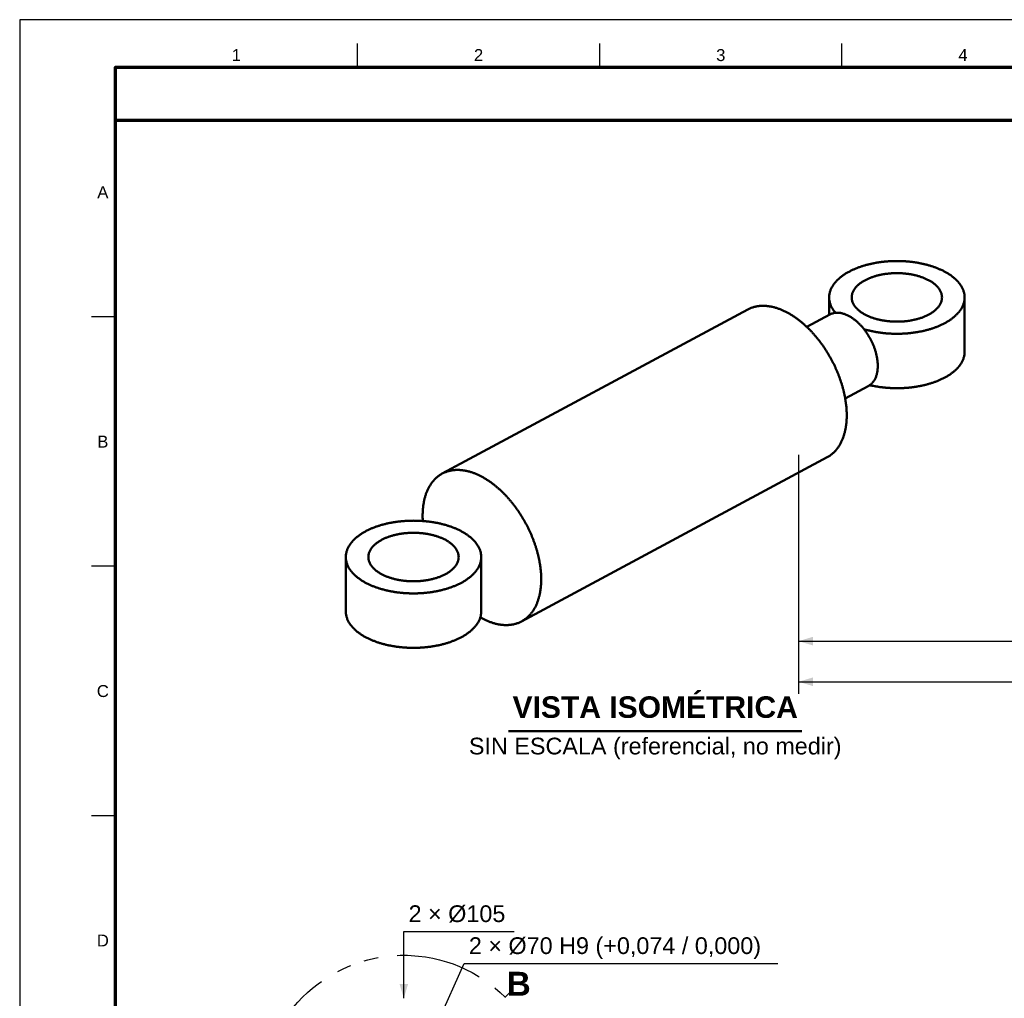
# Model space of a CAD drawing. Header units: millimetres. Extents: x 0 to 841, y 0 to 594.
# Tile 3 of 6: x 0 to 206, y 389 to 594. Entities that reach past the tile are written whole.
import ezdxf
from ezdxf.enums import TextEntityAlignment as Align

# ---------------------------------------------------------------- set-up
doc = ezdxf.new("R2010")
doc.units = ezdxf.units.MM
doc.linetypes.add('FANTASMA', pattern=[35, 18, -4, 3, -3, 3, -4])
for name, color, linetype, lineweight in [('COTA', 7, 'CONTINUOUS', 25), ('FANT', 7, 'FANTASMA', 25), ('FINA', 7, 'CONTINUOUS', 25), ('MARCO', 7, 'CONTINUOUS', 70), ('TXT', 7, 'CONTINUOUS', 25), ('VIS', 7, 'CONTINUOUS', 50)]:
    doc.layers.add(name, color=color, linetype=linetype, lineweight=lineweight)
doc.styles.add('STD', font='LiberationSans-Regular.ttf')
doc.styles.add('STDB', font='LiberationSans-Bold.ttf')

msp = doc.modelspace()

# ---------------------------------------------------------------- linework, layer by layer
at = {"layer": 'COTA'}
for p, q in [((163, 502.99), (163, 461.49)), ((163, 502.99), (163, 452.99)), ((163, 463.99), (497.5, 463.99)), ((163, 455.49), (531.25, 455.49)), ((80.39, 389.27), (80.39, 403.27)), ((80.39, 403.27), (103.46, 403.27)), ((86.09, 381.06), (93, 396.58)), ((93, 396.58), (158.63, 396.58))]:
    msp.add_line(p, q, dxfattribs=at)
for points in [[(163, 463.99), (166, 463.09), (166, 464.89)], [(163, 455.49), (166, 454.59), (166, 456.39)], [(80.39, 389.27), (81.29, 392.27), (79.49, 392.27)]]:
    msp.add_solid(points, dxfattribs=at)
at = {"layer": 'FANT'}
msp.add_line((101.6, 389.48), (102.43, 390.31), dxfattribs=at)
msp.add_circle((80.39, 368.27), 30, dxfattribs=at)
at = {"layer": 'FINA'}
for p, q in [((70.69, 584), (70.69, 589)), ((121.38, 584), (121.38, 589)), ((172.06, 584), (172.06, 589)), ((20, 531.82), (15, 531.82)), ((20, 479.64), (15, 479.64)), ((20, 427.45), (15, 427.45))]:
    msp.add_line(p, q, dxfattribs=at)
msp.add_lwpolyline([(0, 0), (841, 0), (841, 594), (0, 594)], close=True, dxfattribs=at)
at = {"layer": 'MARCO'}
for points in [[(20, 10), (831, 10), (831, 584), (20, 584)], [(20, 573), (831, 573), (831, 584), (20, 584)]]:
    msp.add_lwpolyline(points, close=True, dxfattribs=at)
at = {"layer": 'VIS'}
msp.add_line((102.29, 445.19), (163.71, 445.19), dxfattribs=at)
for points in [[(197.75, 535.9), (197.75, 536.06), (197.74, 536.22), (197.72, 536.38), (197.7, 536.55), (197.67, 536.7), (197.64, 536.86), (197.6, 537.02), (197.55, 537.18), (197.5, 537.33), (197.44, 537.48), (197.38, 537.63), (197.31, 537.78), (197.24, 537.92), (197.17, 538.07), (197.09, 538.21), (197, 538.34), (196.91, 538.48), (196.82, 538.61), (196.72, 538.74), (196.63, 538.87), (196.52, 539), (196.42, 539.12), (196.31, 539.24), (196.2, 539.36), (196.09, 539.48), (195.97, 539.59), (195.86, 539.7), (195.74, 539.81), (195.61, 539.92), (195.49, 540.02), (195.36, 540.13), (195.24, 540.23), (195.11, 540.32), (194.98, 540.42), (194.85, 540.52), (194.71, 540.61), (194.58, 540.7), (194.44, 540.79), (194.31, 540.87), (194.17, 540.96), (194.03, 541.04), (193.89, 541.12), (193.75, 541.2), (193.61, 541.28), (193.46, 541.35), (193.32, 541.43), (193.17, 541.5), (193.03, 541.57), (192.88, 541.64), (192.73, 541.71), (192.59, 541.77), (192.44, 541.84), (192.29, 541.9), (192.14, 541.96), (191.99, 542.02), (191.84, 542.08), (191.69, 542.14), (191.53, 542.2), (191.38, 542.25), (191.23, 542.31), (191.07, 542.36), (190.92, 542.41), (190.77, 542.46), (190.61, 542.51), (190.46, 542.55), (190.3, 542.6), (190.15, 542.64), (189.99, 542.69), (189.83, 542.73), (189.68, 542.77), (189.52, 542.81), (189.36, 542.85), (189.2, 542.88), (189.05, 542.92), (188.89, 542.95), (188.73, 542.99), (188.57, 543.02), (188.41, 543.05), (188.25, 543.08), (188.09, 543.11), (187.93, 543.14), (187.77, 543.17), (187.61, 543.19), (187.45, 543.22), (187.29, 543.24), (187.13, 543.27), (186.97, 543.29), (186.81, 543.31), (186.65, 543.33), (186.49, 543.35), (186.33, 543.36), (186.17, 543.38), (186.01, 543.4), (185.85, 543.41), (185.68, 543.42), (185.52, 543.44), (185.36, 543.45), (185.2, 543.46), (185.04, 543.47), (184.88, 543.48), (184.71, 543.48), (184.55, 543.49), (184.39, 543.5), (184.23, 543.5), (184.07, 543.5), (183.9, 543.51), (183.74, 543.51), (183.58, 543.51), (183.42, 543.51), (183.26, 543.51), (183.09, 543.5), (182.93, 543.5), (182.77, 543.5), (182.61, 543.49), (182.45, 543.48), (182.29, 543.48), (182.12, 543.47), (181.96, 543.46), (181.8, 543.45), (181.64, 543.44), (181.48, 543.42), (181.32, 543.41), (181.15, 543.4), (180.99, 543.38), (180.83, 543.36), (180.67, 543.35), (180.51, 543.33), (180.35, 543.31), (180.19, 543.29), (180.03, 543.27), (179.87, 543.24), (179.71, 543.22), (179.55, 543.19), (179.39, 543.17), (179.23, 543.14), (179.07, 543.11), (178.91, 543.08), (178.75, 543.05), (178.59, 543.02), (178.43, 542.99), (178.27, 542.95), (178.12, 542.92), (177.96, 542.88), (177.8, 542.85), (177.64, 542.81), (177.49, 542.77), (177.33, 542.73), (177.17, 542.69), (177.02, 542.64), (176.86, 542.6), (176.7, 542.55), (176.55, 542.51), (176.39, 542.46), (176.24, 542.41), (176.09, 542.36), (175.93, 542.31), (175.78, 542.25), (175.63, 542.2), (175.48, 542.14), (175.32, 542.08), (175.17, 542.02), (175.02, 541.96), (174.87, 541.9), (174.72, 541.84), (174.58, 541.77), (174.43, 541.71), (174.28, 541.64), (174.13, 541.57), (173.99, 541.5), (173.84, 541.43), (173.7, 541.35), (173.56, 541.28), (173.41, 541.2), (173.27, 541.12), (173.13, 541.04), (172.99, 540.96), (172.86, 540.87), (172.72, 540.79), (172.58, 540.7), (172.45, 540.61), (172.31, 540.52), (172.18, 540.42), (172.05, 540.32), (171.92, 540.23), (171.8, 540.13), (171.67, 540.02), (171.55, 539.92), (171.43, 539.81), (171.31, 539.7), (171.19, 539.59), (171.07, 539.48), (170.96, 539.36), (170.85, 539.24), (170.74, 539.12), (170.64, 539), (170.54, 538.87), (170.44, 538.74), (170.34, 538.61), (170.25, 538.48), (170.16, 538.34), (170.08, 538.21), (170, 538.07), (169.92, 537.92), (169.85, 537.78), (169.78, 537.63), (169.72, 537.48), (169.66, 537.33), (169.61, 537.18), (169.56, 537.02), (169.52, 536.86), (169.49, 536.7), (169.46, 536.55), (169.44, 536.38), (169.42, 536.22), (169.41, 536.06), (169.41, 535.9)], [(174.13, 535.9), (174.14, 536.06), (174.15, 536.22), (174.18, 536.38), (174.21, 536.54), (174.25, 536.7), (174.3, 536.85), (174.36, 537), (174.43, 537.15), (174.5, 537.3), (174.58, 537.44), (174.66, 537.57), (174.75, 537.71), (174.85, 537.84), (174.95, 537.97), (175.06, 538.09), (175.17, 538.21), (175.28, 538.32), (175.4, 538.44), (175.52, 538.54), (175.64, 538.65), (175.77, 538.75), (175.9, 538.85), (176.03, 538.95), (176.16, 539.04), (176.29, 539.13), (176.43, 539.22), (176.57, 539.3), (176.71, 539.38), (176.85, 539.46), (176.99, 539.54), (177.14, 539.61), (177.28, 539.68), (177.43, 539.75), (177.58, 539.82), (177.73, 539.88), (177.88, 539.94), (178.03, 540), (178.18, 540.06), (178.33, 540.12), (178.48, 540.17), (178.64, 540.22), (178.79, 540.27), (178.94, 540.32), (179.1, 540.37), (179.26, 540.41), (179.41, 540.45), (179.57, 540.49), (179.73, 540.53), (179.88, 540.57), (180.04, 540.6), (180.2, 540.64), (180.36, 540.67), (180.52, 540.7), (180.68, 540.73), (180.84, 540.75), (181, 540.78), (181.16, 540.8), (181.32, 540.82), (181.48, 540.85), (181.64, 540.86), (181.8, 540.88), (181.96, 540.9), (182.12, 540.91), (182.29, 540.92), (182.45, 540.94), (182.61, 540.95), (182.77, 540.95), (182.93, 540.96), (183.09, 540.97), (183.26, 540.97), (183.42, 540.97), (183.58, 540.97), (183.74, 540.97), (183.9, 540.97), (184.07, 540.97), (184.23, 540.96), (184.39, 540.95), (184.55, 540.95), (184.71, 540.94), (184.88, 540.92), (185.04, 540.91), (185.2, 540.9), (185.36, 540.88), (185.52, 540.86), (185.68, 540.85), (185.84, 540.82), (186, 540.8), (186.16, 540.78), (186.32, 540.75), (186.48, 540.73), (186.64, 540.7), (186.8, 540.67), (186.96, 540.64), (187.12, 540.6), (187.28, 540.57), (187.43, 540.53), (187.59, 540.49), (187.75, 540.45), (187.91, 540.41), (188.06, 540.37), (188.22, 540.32), (188.37, 540.27), (188.53, 540.22), (188.68, 540.17), (188.83, 540.12), (188.98, 540.06), (189.14, 540), (189.29, 539.94), (189.44, 539.88), (189.58, 539.82), (189.73, 539.75), (189.88, 539.68), (190.02, 539.61), (190.17, 539.54), (190.31, 539.46), (190.45, 539.38), (190.59, 539.3), (190.73, 539.22), (190.87, 539.13), (191, 539.04), (191.14, 538.95), (191.27, 538.85), (191.39, 538.75), (191.52, 538.65), (191.64, 538.54), (191.76, 538.44), (191.88, 538.32), (191.99, 538.21), (192.1, 538.09), (192.21, 537.97), (192.31, 537.84), (192.41, 537.71), (192.5, 537.57), (192.58, 537.44), (192.66, 537.3), (192.74, 537.15), (192.8, 537), (192.86, 536.85), (192.91, 536.7), (192.95, 536.54), (192.99, 536.38), (193.01, 536.22), (193.02, 536.06), (193.03, 535.9)], [(169.41, 535.9), (169.41, 535.74), (169.42, 535.58), (169.44, 535.41), (169.46, 535.25), (169.49, 535.09), (169.52, 534.94), (169.56, 534.78), (169.61, 534.62), (169.66, 534.47), (169.72, 534.32), (169.78, 534.17), (169.85, 534.02), (169.92, 533.88), (170, 533.73), (170.08, 533.59), (170.16, 533.45), (170.25, 533.32), (170.34, 533.18), (170.44, 533.05), (170.54, 532.93), (170.64, 532.8), (170.74, 532.68)], [(169.41, 535.9), (169.41, 532.25)], [(190.26, 532.31), (190.12, 532.24), (189.97, 532.16), (189.82, 532.09), (189.68, 532.02), (189.53, 531.96), (189.38, 531.89), (189.23, 531.83), (189.08, 531.77), (188.92, 531.72), (188.77, 531.66), (188.62, 531.61), (188.46, 531.56), (188.31, 531.51), (188.15, 531.46), (187.99, 531.41), (187.84, 531.37), (187.68, 531.33), (187.52, 531.29), (187.36, 531.25), (187.2, 531.22), (187.04, 531.18), (186.88, 531.15), (186.73, 531.12), (186.56, 531.09), (186.4, 531.06), (186.24, 531.03), (186.08, 531.01), (185.92, 530.99), (185.76, 530.96), (185.6, 530.94), (185.44, 530.93), (185.27, 530.91), (185.11, 530.89), (184.95, 530.88), (184.79, 530.87), (184.62, 530.86), (184.46, 530.85), (184.3, 530.84), (184.14, 530.84), (183.97, 530.83), (183.81, 530.83), (183.65, 530.83), (183.48, 530.83), (183.32, 530.83), (183.16, 530.83), (183, 530.84), (182.83, 530.84), (182.67, 530.85), (182.51, 530.86), (182.34, 530.87), (182.18, 530.88), (182.02, 530.9), (181.86, 530.91), (181.7, 530.93), (181.53, 530.95), (181.37, 530.97), (181.21, 530.99), (181.05, 531.01), (180.89, 531.04), (180.73, 531.06), (180.57, 531.09), (180.41, 531.12), (180.25, 531.15), (180.09, 531.19), (179.93, 531.22), (179.77, 531.26), (179.61, 531.3), (179.45, 531.34), (179.3, 531.38), (179.14, 531.42), (178.98, 531.47), (178.83, 531.52), (178.67, 531.57), (178.52, 531.62), (178.36, 531.67), (178.21, 531.73), (178.06, 531.78), (177.91, 531.84), (177.76, 531.91), (177.61, 531.97), (177.46, 532.04), (177.31, 532.11), (177.16, 532.18), (177.02, 532.25), (176.87, 532.33), (176.73, 532.41), (176.59, 532.49), (176.45, 532.57), (176.31, 532.66), (176.18, 532.75), (176.04, 532.84), (175.91, 532.94), (175.78, 533.04), (175.66, 533.14), (175.53, 533.24), (175.41, 533.35), (175.29, 533.47), (175.18, 533.58), (175.07, 533.7), (174.96, 533.82), (174.86, 533.95), (174.76, 534.08), (174.67, 534.22), (174.58, 534.35), (174.5, 534.5), (174.43, 534.64), (174.36, 534.79), (174.3, 534.94), (174.25, 535.1), (174.21, 535.25), (174.18, 535.41), (174.15, 535.57), (174.14, 535.74), (174.13, 535.9)], [(193.03, 535.9), (193.02, 535.74), (193.01, 535.57), (192.98, 535.41), (192.95, 535.25), (192.91, 535.09), (192.86, 534.94), (192.8, 534.78), (192.73, 534.63), (192.66, 534.49), (192.57, 534.35), (192.49, 534.21), (192.39, 534.07), (192.3, 533.94), (192.19, 533.81), (192.08, 533.69), (191.97, 533.57), (191.86, 533.45), (191.74, 533.34), (191.62, 533.23), (191.49, 533.13), (191.36, 533.02), (191.23, 532.92), (191.1, 532.83), (190.96, 532.73), (190.83, 532.64), (190.69, 532.56), (190.55, 532.47), (190.4, 532.39), (190.26, 532.31)], [(193.6, 530.52), (193.74, 530.6), (193.89, 530.68), (194.03, 530.76), (194.16, 530.84), (194.3, 530.92), (194.44, 531.01), (194.58, 531.1), (194.71, 531.19), (194.84, 531.28), (194.98, 531.38), (195.11, 531.47), (195.24, 531.57), (195.36, 531.67), (195.49, 531.77), (195.61, 531.88), (195.73, 531.99), (195.85, 532.1), (195.97, 532.21), (196.09, 532.32), (196.2, 532.44), (196.31, 532.56), (196.42, 532.68), (196.52, 532.8), (196.62, 532.93), (196.72, 533.05), (196.82, 533.18), (196.91, 533.32), (197, 533.45), (197.08, 533.59), (197.17, 533.73), (197.24, 533.88), (197.31, 534.02), (197.38, 534.17), (197.44, 534.32), (197.5, 534.47), (197.55, 534.62), (197.6, 534.78), (197.64, 534.94), (197.67, 535.09), (197.7, 535.25), (197.72, 535.41), (197.74, 535.58), (197.75, 535.74), (197.75, 535.9)], [(197.75, 535.9), (197.75, 524.51)], [(173.08, 511.25), (173.08, 511.41), (173.08, 511.57), (173.08, 511.73), (173.07, 511.9), (173.06, 512.06), (173.06, 512.22), (173.05, 512.38), (173.04, 512.54), (173.03, 512.7), (173.01, 512.87), (173, 513.03), (172.98, 513.19), (172.96, 513.35), (172.95, 513.51), (172.93, 513.67), (172.91, 513.83), (172.88, 513.99), (172.86, 514.15), (172.84, 514.31), (172.81, 514.47), (172.78, 514.63), (172.76, 514.79), (172.73, 514.95), (172.7, 515.11), (172.67, 515.27), (172.64, 515.43), (172.6, 515.59), (172.57, 515.75), (172.53, 515.9), (172.5, 516.06), (172.46, 516.22), (172.42, 516.38), (172.38, 516.54), (172.34, 516.69), (172.3, 516.85), (172.26, 517), (172.21, 517.16), (172.17, 517.32), (172.12, 517.47), (172.08, 517.63), (172.03, 517.78), (171.98, 517.94), (171.93, 518.09), (171.88, 518.25), (171.83, 518.4), (171.78, 518.55), (171.73, 518.71), (171.67, 518.86), (171.62, 519.01), (171.56, 519.16), (171.51, 519.32), (171.45, 519.47), (171.39, 519.62), (171.33, 519.77), (171.27, 519.92), (171.21, 520.07), (171.15, 520.22), (171.09, 520.37), (171.02, 520.52), (170.96, 520.67), (170.9, 520.82), (170.83, 520.96), (170.76, 521.11), (170.7, 521.26), (170.63, 521.41), (170.56, 521.55), (170.49, 521.7), (170.42, 521.85), (170.35, 521.99), (170.27, 522.14), (170.2, 522.28), (170.13, 522.42), (170.05, 522.57), (169.98, 522.71), (169.9, 522.85), (169.82, 523), (169.75, 523.14), (169.67, 523.28), (169.59, 523.42), (169.51, 523.56), (169.43, 523.7), (169.35, 523.84), (169.26, 523.98), (169.18, 524.12), (169.1, 524.26), (169.01, 524.4), (168.93, 524.54), (168.84, 524.67), (168.75, 524.81), (168.66, 524.95), (168.58, 525.08), (168.49, 525.22), (168.4, 525.35), (168.31, 525.49), (168.21, 525.62), (168.12, 525.75), (168.03, 525.89), (167.93, 526.02), (167.84, 526.15), (167.74, 526.28), (167.65, 526.41), (167.55, 526.54), (167.45, 526.67), (167.36, 526.8), (167.26, 526.93), (167.16, 527.05), (167.06, 527.18), (166.95, 527.31), (166.85, 527.43), (166.75, 527.56), (166.64, 527.68), (166.54, 527.81), (166.43, 527.93), (166.33, 528.05), (166.22, 528.17), (166.11, 528.29), (166.01, 528.41), (165.9, 528.53), (165.79, 528.65), (165.68, 528.77), (165.56, 528.89), (165.45, 529.01), (165.34, 529.12), (165.23, 529.24), (165.11, 529.35), (165, 529.47), (164.88, 529.58), (164.76, 529.69), (164.65, 529.8), (164.53, 529.91), (164.41, 530.02), (164.29, 530.13), (164.17, 530.24), (164.04, 530.35), (163.92, 530.45), (163.8, 530.56), (163.68, 530.66), (163.55, 530.77), (163.42, 530.87), (163.3, 530.97), (163.17, 531.07), (163.04, 531.17), (162.91, 531.27), (162.78, 531.36), (162.65, 531.46), (162.52, 531.56), (162.39, 531.65), (162.26, 531.74), (162.12, 531.83), (161.99, 531.92), (161.85, 532.01), (161.72, 532.1), (161.58, 532.19), (161.44, 532.27), (161.3, 532.36), (161.16, 532.44), (161.02, 532.52), (160.88, 532.6), (160.74, 532.68), (160.6, 532.75), (160.45, 532.83), (160.31, 532.9), (160.17, 532.97), (160.02, 533.04), (159.87, 533.11), (159.72, 533.18), (159.58, 533.24), (159.43, 533.31), (159.28, 533.37), (159.13, 533.43), (158.97, 533.49), (158.82, 533.54), (158.67, 533.59), (158.52, 533.65), (158.36, 533.69), (158.21, 533.74), (158.05, 533.79), (157.89, 533.83), (157.74, 533.87), (157.58, 533.91), (157.42, 533.94), (157.26, 533.97), (157.1, 534), (156.94, 534.03), (156.78, 534.05), (156.62, 534.08), (156.46, 534.09), (156.3, 534.11), (156.14, 534.12), (155.98, 534.13), (155.82, 534.14), (155.65, 534.14), (155.49, 534.14), (155.33, 534.14), (155.17, 534.13), (155.01, 534.12), (154.84, 534.11), (154.68, 534.09), (154.52, 534.07), (154.36, 534.04), (154.2, 534.01), (154.04, 533.98), (153.89, 533.94), (153.73, 533.9), (153.57, 533.86), (153.42, 533.81), (153.27, 533.76), (153.11, 533.7), (152.96, 533.64), (152.81, 533.58), (152.67, 533.51), (152.52, 533.44), (152.38, 533.37)], [(88.43, 499.04), (152.38, 533.37)], [(164.72, 529.73), (169.54, 532.32)], [(179.57, 521.6), (179.57, 521.76), (179.57, 521.92), (179.56, 522.09), (179.55, 522.25), (179.54, 522.41), (179.52, 522.57), (179.5, 522.73), (179.48, 522.89), (179.46, 523.05), (179.43, 523.21), (179.4, 523.37), (179.37, 523.53), (179.34, 523.69), (179.31, 523.85), (179.27, 524.01), (179.23, 524.17), (179.19, 524.32), (179.15, 524.48), (179.1, 524.64), (179.05, 524.79), (179, 524.95), (178.95, 525.1), (178.9, 525.25), (178.85, 525.41), (178.79, 525.56), (178.73, 525.71), (178.67, 525.86), (178.61, 526.01), (178.54, 526.16), (178.48, 526.31), (178.41, 526.46), (178.34, 526.6), (178.27, 526.75), (178.2, 526.9), (178.13, 527.04), (178.05, 527.18), (177.97, 527.33), (177.9, 527.47), (177.81, 527.61), (177.73, 527.75), (177.65, 527.89), (177.56, 528.03), (177.48, 528.17), (177.39, 528.3), (177.3, 528.44), (177.21, 528.57), (177.11, 528.7), (177.02, 528.84), (176.92, 528.97), (176.83, 529.1), (176.73, 529.22), (176.63, 529.35), (176.52, 529.48), (176.42, 529.6), (176.31, 529.73), (176.21, 529.85), (176.1, 529.97), (175.99, 530.09), (175.87, 530.2), (175.76, 530.32), (175.65, 530.44), (175.53, 530.55), (175.41, 530.66), (175.29, 530.77), (175.17, 530.88), (175.04, 530.98), (174.92, 531.08), (174.79, 531.19), (174.66, 531.29), (174.53, 531.38), (174.4, 531.48), (174.27, 531.57), (174.13, 531.66), (174, 531.75), (173.86, 531.83), (173.72, 531.91), (173.58, 531.99), (173.43, 532.07), (173.29, 532.14), (173.14, 532.21), (172.99, 532.27), (172.84, 532.33), (172.69, 532.39), (172.53, 532.45), (172.38, 532.49), (172.22, 532.54), (172.07, 532.58), (171.91, 532.61), (171.75, 532.64), (171.59, 532.66), (171.43, 532.68), (171.26, 532.69), (171.1, 532.69), (170.94, 532.69), (170.78, 532.68), (170.61, 532.66), (170.45, 532.64), (170.3, 532.6), (170.14, 532.56), (169.98, 532.51), (169.83, 532.46), (169.68, 532.39), (169.54, 532.32)], [(176.71, 529.25), (176.87, 529.2), (177.02, 529.15), (177.18, 529.11), (177.34, 529.07), (177.5, 529.03), (177.66, 528.99), (177.82, 528.95), (177.97, 528.91), (178.13, 528.88), (178.29, 528.84), (178.45, 528.81), (178.61, 528.77), (178.77, 528.74), (178.93, 528.71), (179.1, 528.68), (179.26, 528.65), (179.42, 528.63), (179.58, 528.6), (179.74, 528.58), (179.9, 528.55), (180.06, 528.53), (180.23, 528.51), (180.39, 528.49), (180.55, 528.47), (180.71, 528.45), (180.87, 528.43), (181.04, 528.41), (181.2, 528.4), (181.36, 528.38), (181.53, 528.37), (181.69, 528.36), (181.85, 528.35), (182.01, 528.34), (182.18, 528.33), (182.34, 528.32), (182.5, 528.31), (182.67, 528.31), (182.83, 528.3), (182.99, 528.3), (183.16, 528.29), (183.32, 528.29), (183.48, 528.29), (183.65, 528.29), (183.81, 528.29), (183.98, 528.29), (184.14, 528.3), (184.3, 528.3), (184.47, 528.31), (184.63, 528.31), (184.79, 528.32), (184.96, 528.33), (185.12, 528.34), (185.28, 528.35), (185.44, 528.36), (185.61, 528.37), (185.77, 528.38), (185.93, 528.4), (186.1, 528.41), (186.26, 528.43), (186.42, 528.45), (186.58, 528.46), (186.75, 528.48), (186.91, 528.5), (187.07, 528.53), (187.23, 528.55), (187.39, 528.57), (187.56, 528.6), (187.72, 528.62), (187.88, 528.65), (188.04, 528.68), (188.2, 528.71), (188.36, 528.74), (188.52, 528.77), (188.68, 528.8), (188.84, 528.83), (189, 528.87), (189.16, 528.91), (189.32, 528.94), (189.48, 528.98), (189.64, 529.02), (189.79, 529.06), (189.95, 529.1), (190.11, 529.15), (190.27, 529.19), (190.42, 529.24), (190.58, 529.28), (190.74, 529.33), (190.89, 529.38), (191.05, 529.43), (191.2, 529.49), (191.36, 529.54), (191.51, 529.59), (191.66, 529.65), (191.82, 529.71), (191.97, 529.77), (192.12, 529.83), (192.27, 529.89), (192.42, 529.95), (192.57, 530.02), (192.72, 530.09), (192.87, 530.15), (193.02, 530.22), (193.17, 530.3), (193.31, 530.37), (193.46, 530.44), (193.6, 530.52)], [(193.6, 519.13), (193.74, 519.21), (193.89, 519.29), (194.03, 519.37), (194.16, 519.45), (194.3, 519.54), (194.44, 519.62), (194.58, 519.71), (194.71, 519.8), (194.84, 519.9), (194.98, 519.99), (195.11, 520.09), (195.24, 520.18), (195.36, 520.29), (195.49, 520.39), (195.61, 520.49), (195.73, 520.6), (195.85, 520.71), (195.97, 520.82), (196.09, 520.93), (196.2, 521.05), (196.31, 521.17), (196.42, 521.29), (196.52, 521.41), (196.62, 521.54), (196.72, 521.67), (196.82, 521.8), (196.91, 521.93), (197, 522.07), (197.08, 522.21), (197.17, 522.35), (197.24, 522.49), (197.31, 522.63), (197.38, 522.78), (197.44, 522.93), (197.5, 523.08), (197.55, 523.24), (197.6, 523.39), (197.64, 523.55), (197.67, 523.71), (197.7, 523.87), (197.72, 524.03), (197.74, 524.19), (197.75, 524.35), (197.75, 524.51)], [(177.58, 517.34), (177.73, 517.42), (177.86, 517.51), (178, 517.6), (178.12, 517.71), (178.25, 517.82), (178.36, 517.93), (178.47, 518.06), (178.58, 518.18), (178.68, 518.31), (178.77, 518.45), (178.86, 518.59), (178.94, 518.73), (179.01, 518.88), (179.08, 519.03), (179.15, 519.18), (179.21, 519.33), (179.26, 519.49), (179.31, 519.65), (179.36, 519.8), (179.4, 519.96), (179.43, 520.13), (179.46, 520.29), (179.49, 520.45), (179.51, 520.61), (179.53, 520.78), (179.55, 520.94), (179.56, 521.1), (179.57, 521.27), (179.57, 521.43), (179.57, 521.6)], [(172.76, 514.75), (177.58, 517.34)], [(177.91, 517.54), (178.07, 517.5), (178.23, 517.47), (178.39, 517.43), (178.55, 517.4), (178.71, 517.37), (178.87, 517.34), (179.02, 517.31), (179.18, 517.28), (179.34, 517.25), (179.51, 517.23), (179.67, 517.2), (179.83, 517.18), (179.99, 517.15), (180.15, 517.13), (180.31, 517.11), (180.47, 517.09), (180.63, 517.07), (180.79, 517.05), (180.95, 517.04), (181.12, 517.02), (181.28, 517.01), (181.44, 516.99), (181.6, 516.98), (181.76, 516.97), (181.93, 516.96), (182.09, 516.95), (182.25, 516.94), (182.41, 516.93), (182.57, 516.92), (182.74, 516.92), (182.9, 516.91), (183.06, 516.91), (183.22, 516.91), (183.39, 516.91), (183.55, 516.9), (183.71, 516.91), (183.87, 516.91), (184.04, 516.91), (184.2, 516.91), (184.36, 516.92), (184.52, 516.92), (184.69, 516.93), (184.85, 516.94), (185.01, 516.94), (185.17, 516.95), (185.33, 516.96), (185.5, 516.97), (185.66, 516.99), (185.82, 517), (185.98, 517.01), (186.14, 517.03), (186.31, 517.05), (186.47, 517.06), (186.63, 517.08), (186.79, 517.1), (186.95, 517.12), (187.11, 517.14), (187.27, 517.17), (187.43, 517.19), (187.59, 517.22), (187.75, 517.24), (187.91, 517.27), (188.07, 517.3), (188.23, 517.33), (188.39, 517.36), (188.55, 517.39), (188.71, 517.42), (188.87, 517.45), (189.03, 517.49), (189.19, 517.53), (189.35, 517.56), (189.5, 517.6), (189.66, 517.64), (189.82, 517.68), (189.98, 517.72), (190.13, 517.77), (190.29, 517.81), (190.44, 517.86), (190.6, 517.9), (190.76, 517.95), (190.91, 518), (191.06, 518.05), (191.22, 518.1), (191.37, 518.16), (191.52, 518.21), (191.68, 518.27), (191.83, 518.33), (191.98, 518.39), (192.13, 518.45), (192.28, 518.51), (192.43, 518.57), (192.58, 518.64), (192.73, 518.7), (192.88, 518.77), (193.02, 518.84), (193.17, 518.91), (193.31, 518.98), (193.46, 519.06), (193.6, 519.13)], [(168.98, 502.45), (169.12, 502.53), (169.26, 502.61), (169.4, 502.7), (169.54, 502.79), (169.67, 502.89), (169.8, 502.98), (169.93, 503.08), (170.06, 503.19), (170.19, 503.3), (170.31, 503.41), (170.43, 503.52), (170.54, 503.64), (170.66, 503.76), (170.77, 503.88), (170.87, 504), (170.98, 504.13), (171.08, 504.26), (171.18, 504.39), (171.27, 504.52), (171.37, 504.66), (171.46, 504.8), (171.55, 504.94), (171.63, 505.08), (171.71, 505.22), (171.79, 505.36), (171.87, 505.51), (171.94, 505.66), (172.01, 505.81), (172.08, 505.96), (172.14, 506.11), (172.21, 506.26), (172.27, 506.41), (172.33, 506.56), (172.38, 506.72), (172.43, 506.88), (172.49, 507.03), (172.53, 507.19), (172.58, 507.35), (172.62, 507.51), (172.67, 507.66), (172.7, 507.82), (172.74, 507.98), (172.78, 508.14), (172.81, 508.31), (172.84, 508.47), (172.87, 508.63), (172.9, 508.79), (172.92, 508.95), (172.94, 509.12), (172.97, 509.28), (172.98, 509.44), (173, 509.61), (173.02, 509.77), (173.03, 509.93), (173.04, 510.1), (173.05, 510.26), (173.06, 510.43), (173.07, 510.59), (173.08, 510.75), (173.08, 510.92), (173.08, 511.08), (173.08, 511.25)], [(105.03, 468.12), (168.98, 502.45)], [(88.43, 499.04), (88.29, 498.96), (88.15, 498.88), (88.01, 498.79), (87.87, 498.7), (87.74, 498.6), (87.61, 498.51), (87.48, 498.41), (87.35, 498.3), (87.23, 498.19), (87.11, 498.08), (86.99, 497.97), (86.87, 497.86), (86.76, 497.74), (86.65, 497.61), (86.54, 497.49), (86.44, 497.36), (86.34, 497.24), (86.24, 497.1), (86.14, 496.97), (86.05, 496.84), (85.96, 496.7), (85.87, 496.56), (85.79, 496.42), (85.7, 496.28), (85.63, 496.13), (85.55, 495.99), (85.48, 495.84), (85.41, 495.7), (85.34, 495.55), (85.27, 495.4), (85.21, 495.24), (85.15, 495.09), (85.09, 494.94), (85.03, 494.78), (84.98, 494.63), (84.93, 494.47), (84.88, 494.32), (84.84, 494.16), (84.79, 494), (84.75, 493.84), (84.71, 493.68), (84.67, 493.52), (84.64, 493.36), (84.61, 493.2), (84.57, 493.04), (84.55, 492.88), (84.52, 492.72), (84.49, 492.56), (84.47, 492.4), (84.45, 492.23), (84.43, 492.07), (84.41, 491.91), (84.4, 491.74), (84.38, 491.58), (84.37, 491.42), (84.36, 491.25), (84.35, 491.09), (84.34, 490.93), (84.34, 490.76), (84.33, 490.6), (84.33, 490.43), (84.33, 490.27), (84.33, 490.11), (84.33, 489.94), (84.33, 489.78), (84.34, 489.61), (84.35, 489.45), (84.35, 489.29), (84.36, 489.12)], [(109.14, 476.92), (109.14, 477.08), (109.14, 477.24), (109.13, 477.4), (109.13, 477.57), (109.12, 477.73), (109.12, 477.89), (109.11, 478.05), (109.1, 478.21), (109.08, 478.37), (109.07, 478.54), (109.06, 478.7), (109.04, 478.86), (109.02, 479.02), (109, 479.18), (108.99, 479.34), (108.96, 479.5), (108.94, 479.66), (108.92, 479.82), (108.9, 479.98), (108.87, 480.14), (108.84, 480.3), (108.82, 480.46), (108.79, 480.62), (108.76, 480.78), (108.73, 480.94), (108.69, 481.1), (108.66, 481.26), (108.63, 481.42), (108.59, 481.57), (108.55, 481.73), (108.52, 481.89), (108.48, 482.05), (108.44, 482.21), (108.4, 482.36), (108.36, 482.52), (108.31, 482.67), (108.27, 482.83), (108.23, 482.99), (108.18, 483.14), (108.13, 483.3), (108.09, 483.45), (108.04, 483.61), (107.99, 483.76), (107.94, 483.92), (107.89, 484.07), (107.84, 484.22), (107.78, 484.38), (107.73, 484.53), (107.68, 484.68), (107.62, 484.83), (107.56, 484.99), (107.51, 485.14), (107.45, 485.29), (107.39, 485.44), (107.33, 485.59), (107.27, 485.74), (107.21, 485.89), (107.15, 486.04), (107.08, 486.19), (107.02, 486.34), (106.95, 486.49), (106.89, 486.63), (106.82, 486.78), (106.75, 486.93), (106.69, 487.08), (106.62, 487.22), (106.55, 487.37), (106.48, 487.52), (106.4, 487.66), (106.33, 487.81), (106.26, 487.95), (106.19, 488.09), (106.11, 488.24), (106.04, 488.38), (105.96, 488.52), (105.88, 488.67), (105.8, 488.81), (105.73, 488.95), (105.65, 489.09), (105.57, 489.23), (105.49, 489.37), (105.4, 489.51), (105.32, 489.65), (105.24, 489.79), (105.15, 489.93), (105.07, 490.07), (104.98, 490.21), (104.9, 490.34), (104.81, 490.48), (104.72, 490.62), (104.63, 490.75), (104.54, 490.89), (104.45, 491.02), (104.36, 491.16), (104.27, 491.29), (104.18, 491.42), (104.09, 491.56), (103.99, 491.69), (103.9, 491.82), (103.8, 491.95), (103.71, 492.08), (103.61, 492.21), (103.51, 492.34), (103.41, 492.47), (103.31, 492.6), (103.21, 492.72), (103.11, 492.85), (103.01, 492.98), (102.91, 493.1), (102.81, 493.23), (102.7, 493.35), (102.6, 493.48), (102.49, 493.6), (102.39, 493.72), (102.28, 493.84), (102.17, 493.96), (102.06, 494.08), (101.96, 494.2), (101.85, 494.32), (101.73, 494.44), (101.62, 494.56), (101.51, 494.68), (101.4, 494.79), (101.28, 494.91), (101.17, 495.02), (101.05, 495.14), (100.94, 495.25), (100.82, 495.36), (100.7, 495.47), (100.59, 495.58), (100.47, 495.69), (100.35, 495.8), (100.22, 495.91), (100.1, 496.02), (99.98, 496.12), (99.86, 496.23), (99.73, 496.33), (99.61, 496.44), (99.48, 496.54), (99.36, 496.64), (99.23, 496.74), (99.1, 496.84), (98.97, 496.94), (98.84, 497.03), (98.71, 497.13), (98.58, 497.23), (98.45, 497.32), (98.32, 497.41), (98.18, 497.5), (98.05, 497.59), (97.91, 497.68), (97.78, 497.77), (97.64, 497.86), (97.5, 497.94), (97.36, 498.03), (97.22, 498.11), (97.08, 498.19), (96.94, 498.27), (96.8, 498.35), (96.66, 498.42), (96.51, 498.5), (96.37, 498.57), (96.22, 498.64), (96.08, 498.71), (95.93, 498.78), (95.78, 498.85), (95.63, 498.91), (95.49, 498.98), (95.34, 499.04), (95.18, 499.1), (95.03, 499.16), (94.88, 499.21), (94.73, 499.26), (94.57, 499.32), (94.42, 499.36), (94.26, 499.41), (94.11, 499.46), (93.95, 499.5), (93.8, 499.54), (93.64, 499.58), (93.48, 499.61), (93.32, 499.64), (93.16, 499.67), (93, 499.7), (92.84, 499.72), (92.68, 499.75), (92.52, 499.76), (92.36, 499.78), (92.2, 499.79), (92.04, 499.8), (91.87, 499.81), (91.71, 499.81), (91.55, 499.81), (91.39, 499.81), (91.23, 499.8), (91.06, 499.79), (90.9, 499.78), (90.74, 499.76), (90.58, 499.74), (90.42, 499.71), (90.26, 499.68), (90.1, 499.65), (89.94, 499.61), (89.79, 499.57), (89.63, 499.53), (89.48, 499.48), (89.32, 499.43), (89.17, 499.37), (89.02, 499.31), (88.87, 499.25), (88.72, 499.18), (88.58, 499.11), (88.43, 499.04)], [(96.59, 481.59), (96.59, 481.75), (96.58, 481.91), (96.56, 482.07), (96.54, 482.23), (96.51, 482.39), (96.48, 482.55), (96.44, 482.71), (96.39, 482.86), (96.34, 483.02), (96.28, 483.17), (96.22, 483.32), (96.15, 483.46), (96.08, 483.61), (96, 483.75), (95.92, 483.89), (95.84, 484.03), (95.75, 484.17), (95.66, 484.3), (95.56, 484.43), (95.46, 484.56), (95.36, 484.69), (95.26, 484.81), (95.15, 484.93), (95.04, 485.05), (94.93, 485.16), (94.81, 485.28), (94.69, 485.39), (94.57, 485.5), (94.45, 485.61), (94.33, 485.71), (94.2, 485.81), (94.08, 485.91), (93.95, 486.01), (93.82, 486.11), (93.69, 486.2), (93.55, 486.29), (93.42, 486.38), (93.28, 486.47), (93.14, 486.56), (93.01, 486.64), (92.87, 486.73), (92.73, 486.81), (92.59, 486.89), (92.44, 486.96), (92.3, 487.04), (92.16, 487.11), (92.01, 487.19), (91.87, 487.26), (91.72, 487.33), (91.57, 487.4), (91.42, 487.46), (91.28, 487.53), (91.13, 487.59), (90.98, 487.65), (90.83, 487.71), (90.68, 487.77), (90.52, 487.83), (90.37, 487.88), (90.22, 487.94), (90.07, 487.99), (89.91, 488.04), (89.76, 488.1), (89.61, 488.14), (89.45, 488.19), (89.3, 488.24), (89.14, 488.29), (88.98, 488.33), (88.83, 488.37), (88.67, 488.41), (88.51, 488.46), (88.36, 488.49), (88.2, 488.53), (88.04, 488.57), (87.88, 488.61), (87.73, 488.64), (87.57, 488.68), (87.41, 488.71), (87.25, 488.74), (87.09, 488.77), (86.93, 488.8), (86.77, 488.83), (86.61, 488.85), (86.45, 488.88), (86.29, 488.91), (86.13, 488.93), (85.97, 488.95), (85.81, 488.97), (85.65, 488.99), (85.49, 489.01), (85.33, 489.03), (85.17, 489.05), (85.01, 489.07), (84.85, 489.08), (84.68, 489.1), (84.52, 489.11), (84.36, 489.12), (84.2, 489.13), (84.04, 489.15), (83.88, 489.15), (83.71, 489.16), (83.55, 489.17), (83.39, 489.18), (83.23, 489.18), (83.07, 489.19), (82.91, 489.19), (82.74, 489.19), (82.58, 489.19), (82.42, 489.2), (82.26, 489.19), (82.1, 489.19), (81.93, 489.19), (81.77, 489.19), (81.61, 489.18), (81.45, 489.18), (81.29, 489.17), (81.12, 489.16), (80.96, 489.15), (80.8, 489.15), (80.64, 489.13), (80.48, 489.12), (80.32, 489.11), (80.15, 489.1), (79.99, 489.08), (79.83, 489.07), (79.67, 489.05), (79.51, 489.03), (79.35, 489.01), (79.19, 488.99), (79.03, 488.97), (78.87, 488.95), (78.71, 488.93), (78.55, 488.91), (78.39, 488.88), (78.23, 488.85), (78.07, 488.83), (77.91, 488.8), (77.75, 488.77), (77.59, 488.74), (77.43, 488.71), (77.27, 488.68), (77.11, 488.64), (76.95, 488.61), (76.8, 488.57), (76.64, 488.53), (76.48, 488.49), (76.32, 488.46), (76.17, 488.41), (76.01, 488.37), (75.85, 488.33), (75.7, 488.29), (75.54, 488.24), (75.39, 488.19), (75.23, 488.14), (75.08, 488.1), (74.93, 488.04), (74.77, 487.99), (74.62, 487.94), (74.47, 487.88), (74.31, 487.83), (74.16, 487.77), (74.01, 487.71), (73.86, 487.65), (73.71, 487.59), (73.56, 487.53), (73.41, 487.46), (73.27, 487.4), (73.12, 487.33), (72.97, 487.26), (72.83, 487.19), (72.68, 487.11), (72.54, 487.04), (72.39, 486.96), (72.25, 486.89), (72.11, 486.81), (71.97, 486.73), (71.83, 486.64), (71.69, 486.56), (71.56, 486.47), (71.42, 486.38), (71.29, 486.29), (71.15, 486.2), (71.02, 486.11), (70.89, 486.01), (70.76, 485.91), (70.64, 485.81), (70.51, 485.71), (70.39, 485.61), (70.26, 485.5), (70.14, 485.39), (70.03, 485.28), (69.91, 485.16), (69.8, 485.05), (69.69, 484.93), (69.58, 484.81), (69.48, 484.69), (69.37, 484.56), (69.28, 484.43), (69.18, 484.3), (69.09, 484.17), (69, 484.03), (68.91, 483.89), (68.83, 483.75), (68.76, 483.61), (68.69, 483.46), (68.62, 483.32), (68.56, 483.17), (68.5, 483.02), (68.45, 482.86), (68.4, 482.71), (68.36, 482.55), (68.33, 482.39), (68.3, 482.23), (68.28, 482.07), (68.26, 481.91), (68.25, 481.75), (68.25, 481.59)], [(72.97, 481.59), (72.98, 481.75), (72.99, 481.91), (73.01, 482.07), (73.05, 482.23), (73.09, 482.39), (73.14, 482.54), (73.2, 482.69), (73.26, 482.84), (73.34, 482.98), (73.42, 483.12), (73.5, 483.26), (73.59, 483.4), (73.69, 483.53), (73.79, 483.65), (73.9, 483.78), (74.01, 483.89), (74.12, 484.01), (74.24, 484.12), (74.36, 484.23), (74.48, 484.34), (74.61, 484.44), (74.73, 484.54), (74.86, 484.63), (75, 484.73), (75.13, 484.81), (75.27, 484.9), (75.41, 484.99), (75.55, 485.07), (75.69, 485.15), (75.83, 485.22), (75.98, 485.3), (76.12, 485.37), (76.27, 485.44), (76.42, 485.5), (76.56, 485.57), (76.71, 485.63), (76.86, 485.69), (77.02, 485.75), (77.17, 485.8), (77.32, 485.86), (77.47, 485.91), (77.63, 485.96), (77.78, 486.01), (77.94, 486.05), (78.09, 486.1), (78.25, 486.14), (78.41, 486.18), (78.57, 486.22), (78.72, 486.25), (78.88, 486.29), (79.04, 486.32), (79.2, 486.36), (79.36, 486.39), (79.52, 486.41), (79.68, 486.44), (79.84, 486.47), (80, 486.49), (80.16, 486.51), (80.32, 486.53), (80.48, 486.55), (80.64, 486.57), (80.8, 486.58), (80.96, 486.6), (81.12, 486.61), (81.29, 486.62), (81.45, 486.63), (81.61, 486.64), (81.77, 486.65), (81.93, 486.65), (82.1, 486.66), (82.26, 486.66), (82.42, 486.66), (82.58, 486.66), (82.74, 486.66), (82.91, 486.65), (83.07, 486.65), (83.23, 486.64), (83.39, 486.63), (83.55, 486.62), (83.71, 486.61), (83.88, 486.6), (84.04, 486.58), (84.2, 486.57), (84.36, 486.55), (84.52, 486.53), (84.68, 486.51), (84.84, 486.49), (85, 486.47), (85.16, 486.44), (85.32, 486.41), (85.48, 486.39), (85.64, 486.36), (85.8, 486.32), (85.96, 486.29), (86.12, 486.25), (86.27, 486.22), (86.43, 486.18), (86.59, 486.14), (86.74, 486.1), (86.9, 486.05), (87.06, 486.01), (87.21, 485.96), (87.36, 485.91), (87.52, 485.86), (87.67, 485.8), (87.82, 485.75), (87.97, 485.69), (88.12, 485.63), (88.27, 485.57), (88.42, 485.5), (88.57, 485.44), (88.72, 485.37), (88.86, 485.3), (89.01, 485.22), (89.15, 485.15), (89.29, 485.07), (89.43, 484.99), (89.57, 484.9), (89.71, 484.81), (89.84, 484.73), (89.97, 484.63), (90.1, 484.54), (90.23, 484.44), (90.36, 484.34), (90.48, 484.23), (90.6, 484.12), (90.72, 484.01), (90.83, 483.89), (90.94, 483.78), (91.05, 483.65), (91.15, 483.53), (91.25, 483.4), (91.34, 483.26), (91.42, 483.12), (91.5, 482.98), (91.57, 482.84), (91.64, 482.69), (91.7, 482.54), (91.75, 482.39), (91.79, 482.23), (91.82, 482.07), (91.85, 481.91), (91.86, 481.75), (91.87, 481.59)], [(68.25, 481.59), (68.25, 481.42), (68.26, 481.26), (68.28, 481.1), (68.3, 480.94), (68.33, 480.78), (68.36, 480.62), (68.4, 480.47), (68.45, 480.31), (68.5, 480.16), (68.56, 480.01), (68.62, 479.86), (68.69, 479.71), (68.76, 479.56), (68.83, 479.42), (68.91, 479.28), (69, 479.14), (69.09, 479.01), (69.18, 478.87), (69.27, 478.74), (69.37, 478.61), (69.48, 478.49), (69.58, 478.37), (69.69, 478.24), (69.8, 478.13), (69.91, 478.01), (70.03, 477.9), (70.14, 477.78), (70.26, 477.67), (70.39, 477.57), (70.51, 477.46), (70.63, 477.36), (70.76, 477.26), (70.89, 477.16), (71.02, 477.07), (71.15, 476.97), (71.29, 476.88), (71.42, 476.79), (71.56, 476.7), (71.69, 476.61), (71.83, 476.53), (71.97, 476.45), (72.11, 476.37), (72.25, 476.29), (72.39, 476.21), (72.54, 476.13), (72.68, 476.06), (72.83, 475.99), (72.97, 475.92), (73.12, 475.85), (73.27, 475.78), (73.41, 475.71), (73.56, 475.65), (73.71, 475.58), (73.86, 475.52), (74.01, 475.46), (74.16, 475.4), (74.31, 475.35), (74.46, 475.29), (74.62, 475.23), (74.77, 475.18), (74.92, 475.13), (75.08, 475.08), (75.23, 475.03), (75.39, 474.98), (75.54, 474.93), (75.7, 474.89), (75.85, 474.84), (76.01, 474.8), (76.17, 474.76), (76.32, 474.72), (76.48, 474.68), (76.64, 474.64), (76.79, 474.6), (76.95, 474.57), (77.11, 474.53), (77.27, 474.5), (77.43, 474.47), (77.59, 474.43), (77.75, 474.4), (77.9, 474.37), (78.06, 474.35), (78.22, 474.32), (78.38, 474.29), (78.54, 474.27), (78.7, 474.24), (78.86, 474.22), (79.02, 474.2), (79.19, 474.18), (79.35, 474.16), (79.51, 474.14), (79.67, 474.12), (79.83, 474.11), (79.99, 474.09), (80.15, 474.08), (80.31, 474.06), (80.47, 474.05), (80.64, 474.04), (80.8, 474.03), (80.96, 474.02), (81.12, 474.01), (81.28, 474), (81.45, 474), (81.61, 473.99), (81.77, 473.99), (81.93, 473.98), (82.09, 473.98), (82.25, 473.98), (82.42, 473.98), (82.58, 473.98), (82.74, 473.98), (82.9, 473.98), (83.06, 473.99), (83.23, 473.99), (83.39, 474), (83.55, 474), (83.71, 474.01), (83.87, 474.02), (84.04, 474.03), (84.2, 474.04), (84.36, 474.05), (84.52, 474.06), (84.68, 474.08), (84.84, 474.09), (85, 474.11), (85.17, 474.12), (85.33, 474.14), (85.49, 474.16), (85.65, 474.18), (85.81, 474.2), (85.97, 474.22), (86.13, 474.24), (86.29, 474.27), (86.45, 474.29), (86.61, 474.32), (86.77, 474.35), (86.93, 474.37), (87.09, 474.4), (87.25, 474.43), (87.41, 474.46), (87.56, 474.5), (87.72, 474.53), (87.88, 474.57), (88.04, 474.6), (88.2, 474.64), (88.35, 474.68), (88.51, 474.72), (88.67, 474.76), (88.82, 474.8), (88.98, 474.84), (89.14, 474.89), (89.29, 474.93), (89.45, 474.98), (89.6, 475.03), (89.76, 475.08), (89.91, 475.13), (90.06, 475.18), (90.22, 475.23), (90.37, 475.29), (90.52, 475.34), (90.67, 475.4), (90.82, 475.46), (90.97, 475.52), (91.12, 475.58), (91.27, 475.65), (91.42, 475.71), (91.57, 475.78), (91.72, 475.84), (91.86, 475.91), (92.01, 475.98), (92.15, 476.06), (92.3, 476.13), (92.44, 476.21)], [(68.25, 481.59), (68.25, 470.2)], [(89.1, 478), (88.96, 477.92), (88.81, 477.85), (88.66, 477.78), (88.52, 477.71), (88.37, 477.65), (88.22, 477.58), (88.07, 477.52), (87.91, 477.46), (87.76, 477.4), (87.61, 477.35), (87.45, 477.29), (87.3, 477.24), (87.14, 477.19), (86.99, 477.15), (86.83, 477.1), (86.67, 477.06), (86.52, 477.02), (86.36, 476.98), (86.2, 476.94), (86.04, 476.9), (85.88, 476.87), (85.72, 476.83), (85.56, 476.8), (85.4, 476.77), (85.24, 476.75), (85.08, 476.72), (84.92, 476.7), (84.76, 476.67), (84.6, 476.65), (84.44, 476.63), (84.27, 476.61), (84.11, 476.6), (83.95, 476.58), (83.79, 476.57), (83.63, 476.56), (83.46, 476.55), (83.3, 476.54), (83.14, 476.53), (82.97, 476.52), (82.81, 476.52), (82.65, 476.52), (82.49, 476.51), (82.32, 476.51), (82.16, 476.52), (82, 476.52), (81.83, 476.52), (81.67, 476.53), (81.51, 476.54), (81.35, 476.55), (81.18, 476.56), (81.02, 476.57), (80.86, 476.58), (80.7, 476.6), (80.53, 476.62), (80.37, 476.63), (80.21, 476.65), (80.05, 476.68), (79.89, 476.7), (79.73, 476.72), (79.57, 476.75), (79.41, 476.78), (79.25, 476.81), (79.09, 476.84), (78.93, 476.87), (78.77, 476.91), (78.61, 476.95), (78.45, 476.98), (78.29, 477.02), (78.13, 477.07), (77.98, 477.11), (77.82, 477.16), (77.67, 477.2), (77.51, 477.25), (77.36, 477.3), (77.2, 477.36), (77.05, 477.41), (76.9, 477.47), (76.74, 477.53), (76.59, 477.59), (76.44, 477.66), (76.3, 477.72), (76.15, 477.79), (76, 477.86), (75.86, 477.94), (75.71, 478.01), (75.57, 478.09), (75.43, 478.17), (75.29, 478.26), (75.15, 478.35), (75.02, 478.44), (74.88, 478.53), (74.75, 478.62), (74.62, 478.72), (74.49, 478.83), (74.37, 478.93), (74.25, 479.04), (74.13, 479.15), (74.02, 479.27), (73.91, 479.39), (73.8, 479.51), (73.7, 479.64), (73.6, 479.77), (73.51, 479.9), (73.42, 480.04), (73.34, 480.18), (73.27, 480.33), (73.2, 480.48), (73.14, 480.63), (73.09, 480.78), (73.05, 480.94), (73.02, 481.1), (72.99, 481.26), (72.98, 481.42), (72.97, 481.59)], [(91.87, 481.59), (91.86, 481.42), (91.85, 481.26), (91.82, 481.1), (91.79, 480.94), (91.75, 480.78), (91.69, 480.62), (91.64, 480.47), (91.57, 480.32), (91.49, 480.17), (91.41, 480.03), (91.33, 479.89), (91.23, 479.76), (91.13, 479.63), (91.03, 479.5), (90.92, 479.38), (90.81, 479.26), (90.7, 479.14), (90.58, 479.03), (90.45, 478.92), (90.33, 478.81), (90.2, 478.71), (90.07, 478.61), (89.94, 478.51), (89.8, 478.42), (89.67, 478.33), (89.53, 478.24), (89.39, 478.16), (89.24, 478.08), (89.1, 478)], [(92.44, 476.21), (92.58, 476.28), (92.72, 476.36), (92.86, 476.44), (93, 476.53), (93.14, 476.61), (93.28, 476.7), (93.41, 476.79), (93.55, 476.88), (93.68, 476.97), (93.81, 477.06), (93.94, 477.16), (94.07, 477.26), (94.2, 477.36), (94.33, 477.46), (94.45, 477.57), (94.57, 477.67), (94.69, 477.78), (94.81, 477.89), (94.92, 478.01), (95.04, 478.12), (95.15, 478.24), (95.26, 478.36), (95.36, 478.49), (95.46, 478.61), (95.56, 478.74), (95.66, 478.87), (95.75, 479.01), (95.84, 479.14), (95.92, 479.28), (96, 479.42), (96.08, 479.56), (96.15, 479.71), (96.22, 479.86), (96.28, 480.01), (96.34, 480.16), (96.39, 480.31), (96.44, 480.47), (96.48, 480.62), (96.51, 480.78), (96.54, 480.94), (96.56, 481.1), (96.58, 481.26), (96.59, 481.42), (96.59, 481.59)], [(96.59, 481.59), (96.59, 470.2)], [(105.03, 468.12), (105.18, 468.2), (105.32, 468.28), (105.46, 468.37), (105.6, 468.46), (105.73, 468.56), (105.86, 468.65), (105.99, 468.75), (106.12, 468.86), (106.24, 468.97), (106.37, 469.08), (106.48, 469.19), (106.6, 469.31), (106.71, 469.43), (106.82, 469.55), (106.93, 469.67), (107.04, 469.8), (107.14, 469.93), (107.24, 470.06), (107.33, 470.19), (107.43, 470.33), (107.52, 470.47), (107.6, 470.61), (107.69, 470.75), (107.77, 470.89), (107.85, 471.03), (107.93, 471.18), (108, 471.33), (108.07, 471.48), (108.14, 471.63), (108.2, 471.78), (108.27, 471.93), (108.33, 472.08), (108.38, 472.23), (108.44, 472.39), (108.49, 472.55), (108.54, 472.7), (108.59, 472.86), (108.64, 473.02), (108.68, 473.18), (108.72, 473.33), (108.76, 473.49), (108.8, 473.65), (108.84, 473.81), (108.87, 473.98), (108.9, 474.14), (108.93, 474.3), (108.95, 474.46), (108.98, 474.62), (109, 474.79), (109.02, 474.95), (109.04, 475.11), (109.06, 475.28), (109.08, 475.44), (109.09, 475.6), (109.1, 475.77), (109.11, 475.93), (109.12, 476.1), (109.13, 476.26), (109.13, 476.42), (109.14, 476.59), (109.14, 476.75), (109.14, 476.92)], [(68.25, 470.2), (68.25, 470.04), (68.26, 469.88), (68.28, 469.72), (68.3, 469.55), (68.33, 469.4), (68.36, 469.24), (68.4, 469.08), (68.45, 468.93), (68.5, 468.77), (68.56, 468.62), (68.62, 468.47), (68.69, 468.32), (68.76, 468.18), (68.83, 468.03), (68.91, 467.89), (69, 467.76), (69.09, 467.62), (69.18, 467.49), (69.27, 467.36), (69.37, 467.23), (69.48, 467.1), (69.58, 466.98), (69.69, 466.86), (69.8, 466.74), (69.91, 466.62), (70.03, 466.51), (70.14, 466.4), (70.26, 466.29), (70.39, 466.18), (70.51, 466.08), (70.63, 465.97), (70.76, 465.87), (70.89, 465.78), (71.02, 465.68), (71.15, 465.59), (71.29, 465.49), (71.42, 465.4), (71.56, 465.31), (71.69, 465.23), (71.83, 465.14), (71.97, 465.06), (72.11, 464.98), (72.25, 464.9), (72.39, 464.82), (72.54, 464.75), (72.68, 464.67), (72.83, 464.6), (72.97, 464.53), (73.12, 464.46), (73.27, 464.39), (73.41, 464.33), (73.56, 464.26), (73.71, 464.2), (73.86, 464.14), (74.01, 464.08), (74.16, 464.02), (74.31, 463.96), (74.46, 463.9), (74.62, 463.85), (74.77, 463.8), (74.92, 463.74), (75.08, 463.69), (75.23, 463.64), (75.39, 463.59), (75.54, 463.55), (75.7, 463.5), (75.85, 463.46), (76.01, 463.41), (76.17, 463.37), (76.32, 463.33), (76.48, 463.29), (76.64, 463.25), (76.79, 463.22), (76.95, 463.18), (77.11, 463.15), (77.27, 463.11), (77.43, 463.08), (77.59, 463.05), (77.75, 463.02), (77.9, 462.99), (78.06, 462.96), (78.22, 462.93), (78.38, 462.91), (78.54, 462.88), (78.7, 462.86), (78.86, 462.83), (79.02, 462.81), (79.19, 462.79), (79.35, 462.77), (79.51, 462.75), (79.67, 462.74), (79.83, 462.72), (79.99, 462.7), (80.15, 462.69), (80.31, 462.68), (80.47, 462.66), (80.64, 462.65), (80.8, 462.64), (80.96, 462.63), (81.12, 462.62), (81.28, 462.62), (81.45, 462.61), (81.61, 462.6), (81.77, 462.6), (81.93, 462.6), (82.09, 462.59), (82.25, 462.59), (82.42, 462.59), (82.58, 462.59), (82.74, 462.59), (82.9, 462.6), (83.06, 462.6), (83.23, 462.6), (83.39, 462.61), (83.55, 462.62), (83.71, 462.62), (83.87, 462.63), (84.04, 462.64), (84.2, 462.65), (84.36, 462.66), (84.52, 462.68), (84.68, 462.69), (84.84, 462.7), (85, 462.72), (85.17, 462.74), (85.33, 462.75), (85.49, 462.77), (85.65, 462.79), (85.81, 462.81), (85.97, 462.83), (86.13, 462.86), (86.29, 462.88), (86.45, 462.91), (86.61, 462.93), (86.77, 462.96), (86.93, 462.99), (87.09, 463.02), (87.25, 463.05), (87.41, 463.08), (87.56, 463.11), (87.72, 463.14), (87.88, 463.18), (88.04, 463.22), (88.2, 463.25), (88.35, 463.29), (88.51, 463.33), (88.67, 463.37), (88.82, 463.41), (88.98, 463.46), (89.14, 463.5), (89.29, 463.55), (89.45, 463.59), (89.6, 463.64), (89.76, 463.69), (89.91, 463.74), (90.06, 463.79), (90.22, 463.85), (90.37, 463.9), (90.52, 463.96), (90.67, 464.02), (90.82, 464.07), (90.97, 464.13), (91.12, 464.2), (91.27, 464.26), (91.42, 464.32), (91.57, 464.39), (91.72, 464.46), (91.86, 464.53), (92.01, 464.6), (92.15, 464.67), (92.3, 464.74), (92.44, 464.82)], [(92.44, 464.82), (92.58, 464.9), (92.72, 464.98), (92.86, 465.06), (93, 465.14), (93.14, 465.23), (93.28, 465.31), (93.41, 465.4), (93.55, 465.49), (93.68, 465.58), (93.81, 465.68), (93.94, 465.77), (94.07, 465.87), (94.2, 465.97), (94.33, 466.07), (94.45, 466.18), (94.57, 466.29), (94.69, 466.4), (94.81, 466.51), (94.92, 466.62), (95.04, 466.74), (95.15, 466.86), (95.26, 466.98), (95.36, 467.1), (95.46, 467.23), (95.56, 467.35), (95.66, 467.49), (95.75, 467.62), (95.84, 467.75), (95.92, 467.89), (96, 468.03), (96.08, 468.18), (96.15, 468.32), (96.22, 468.47), (96.28, 468.62), (96.34, 468.77), (96.39, 468.92), (96.44, 469.08), (96.48, 469.24), (96.51, 469.39), (96.54, 469.55), (96.56, 469.72), (96.58, 469.88), (96.59, 470.04), (96.59, 470.2)], [(96.4, 468.96), (96.55, 468.88), (96.69, 468.8), (96.83, 468.72), (96.98, 468.65), (97.13, 468.57), (97.28, 468.5), (97.42, 468.43), (97.57, 468.36), (97.72, 468.29), (97.87, 468.23), (98.03, 468.16), (98.18, 468.1), (98.33, 468.04), (98.49, 467.98), (98.64, 467.93), (98.8, 467.88), (98.95, 467.82), (99.11, 467.78), (99.27, 467.73), (99.43, 467.68), (99.59, 467.64), (99.75, 467.6), (99.91, 467.57), (100.07, 467.53), (100.23, 467.5), (100.39, 467.47), (100.55, 467.45), (100.72, 467.42), (100.88, 467.4), (101.04, 467.38), (101.21, 467.37), (101.37, 467.36), (101.54, 467.35), (101.7, 467.35), (101.87, 467.35), (102.03, 467.35), (102.2, 467.36), (102.36, 467.37), (102.52, 467.38), (102.69, 467.4), (102.85, 467.42), (103.01, 467.44), (103.18, 467.47), (103.34, 467.5), (103.5, 467.54), (103.66, 467.58), (103.82, 467.62), (103.97, 467.67), (104.13, 467.72), (104.29, 467.78), (104.44, 467.84), (104.59, 467.9), (104.74, 467.97), (104.89, 468.04), (105.03, 468.12)]]:
    msp.add_lwpolyline(points, dxfattribs=at)

# ---------------------------------------------------------------- texts
at = {"layer": 'TXT'}
for s, height, style, p in [('1', 2.5, 'STD', (45.34, 586.6)), ('2', 2.5, 'STD', (96.03, 586.6)), ('3', 2.5, 'STD', (146.72, 586.6)), ('4', 2.5, 'STD', (197.41, 586.6)), ('A', 2.5, 'STD', (17.4, 557.91)), ('B', 2.5, 'STD', (17.4, 505.73)), ('C', 2.5, 'STD', (17.4, 453.55)), ('D', 2.5, 'STD', (17.4, 401.36)), ('B', 5, 'STDB', (104.43, 392.31))]:
    msp.add_text(s, height=height, dxfattribs=dict(at, style=style)).set_placement(p, align=Align.MIDDLE_CENTER)
at = {"layer": 'TXT', "style": 'STDB'}
msp.add_text('VISTA ISOMÉTRICA', height=4.5, dxfattribs=at).set_placement((133, 446.59), align=Align.BOTTOM_CENTER)
at = {"layer": 'TXT', "style": 'STD'}
msp.add_text('SIN ESCALA (referencial, no medir)', height=3.5, dxfattribs=at).set_placement((133, 443.79), align=Align.TOP_CENTER)
for s, p in [('2 × Ø105', (81.39, 404.17)), ('2 × Ø70 H9 (+0,074 / 0,000)', (94, 397.48))]:
    msp.add_text(s, height=3.5, dxfattribs=at).set_placement(p, align=Align.BOTTOM_LEFT)

doc.saveas('drawing.dxf')
